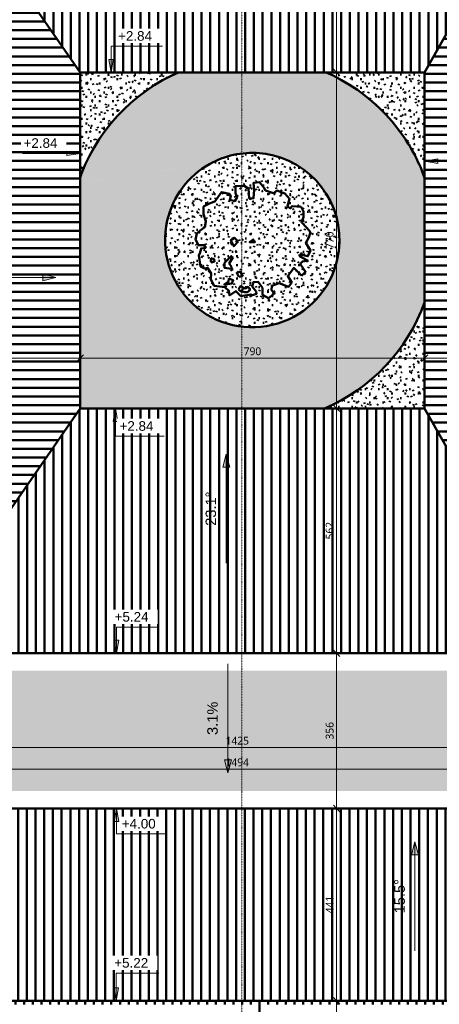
# Model space of a CAD drawing. Header units: millimetres. Extents: x -44271 to 51900, y -56710 to 25730.
# Tile 53 of 61: x 1028 to 10651, y -28939 to -6359. Entities that reach past the tile are written whole.
import ezdxf

# ---------------------------------------------------------------- set-up
doc = ezdxf.new("R2010")
doc.units = ezdxf.units.MM
doc.linetypes.add('Tiret point', pattern=[6.25, 2.5, -1.875, 0, -1.875])
for name, color, linetype, lineweight in [('A-ANNO-DIMS', 211, 'Continuous', 9), ('A-ANNO-DIMS-100', 211, 'Continuous', 9), ('A-DETL-GENF', 92, 'Continuous', 9), ('A-DETL-MBND', 5, 'Continuous', 50), ('Arbre dessus-Divers _3__dwg', 8, 'Continuous', 9), ('G-ANNO-DIMS', 111, 'Continuous', 9), ('G-ANNO-SYMB', 111, 'Continuous', 9)]:
    doc.layers.add(name, color=color, linetype=linetype, lineweight=lineweight)
doc.styles.add('Arial', font='arial.ttf', dxfattribs={"height": 240})
doc.styles.add('Arial_1', font='arial.ttf', dxfattribs={"height": 220})
doc.styles.add('Trebuchet MS', font='trebuc.ttf', dxfattribs={"height": 180})
doc.dimstyles.new('Cotes100e_Intérieur', dxfattribs={"dimscale": 304.8, "dimtxt": 185.571163, "dimasz": 0.492126, "dimexe": 0.328084, "dimexo": 0.0625, "dimgap": 0.065617, "dimtad": 1, "dimdec": 0, "dimlfac": 0.1, "dimzin": 0, "dimdsep": 46, "dimtxsty": 'Trebuchet MS', "dimblk1": 'OBLIQUE', "dimblk2": 'OBLIQUE', "dimsah": 1, "dimcen": 0.09, "dimdle": 0.328084, "dimazin": 0, "dimtfac": 1, "dimtdec": 4, "dimtix": 1, "dimtmove": 0, "dimatfit": 3, "dimfxl": 0.328084, "dimfxlon": 1, "dimtvp": 1, "dimtolj": 1, "dimtzin": 0, "dimarcsym": 2})

# ---------------------------------------------------------------- blocks, each defined once
blk = doc.blocks.new('Arbre dessus-Divers _3__dwg-7808548-02_Toit')
at = {"layer": 'A-DETL-MBND', "flags": 128}
for points in [[(15281.1, -1814.3), (15256, -1788.8), (15222.7, -1811), (15219.6, -1786.7), (15199.6, -1767.8), (15143.6, -1762), (15125.6, -1728.3), (15127.2, -1696.7), (15109.4, -1668), (15092.5, -1670.8), (15072.8, -1661.6), (15063.9, -1603.5), (15070.8, -1588.6), (15075.1, -1566.7), (15099.3, -1563.6), (15091.7, -1549.2), (15062.5, -1550), (15047.1, -1521.2), (15053.6, -1489.3), (15070.2, -1474.3), (15094, -1456.6), (15100.6, -1427.2), (15087.3, -1388.6), (15088.7, -1349.7), (15122.3, -1331.7), (15146.4, -1323.8), (15181.5, -1274.2), (15223.1, -1282.8), (15230.7, -1294.7), (15223.9, -1314.4), (15250.8, -1321), (15262.5, -1301.2), (15254.6, -1279.5), (15253.6, -1243), (15299.8, -1241.8), (15322.1, -1255.8), (15325.8, -1306.8), (15347.7, -1306.2), (15351.4, -1262.3), (15348, -1225.9), (15379.5, -1222.6), (15402.1, -1251.2), (15409.8, -1265.6), (15451.5, -1279.1), (15468.2, -1266.5), (15510, -1282.4), (15535, -1308.5), (15523.9, -1347.7), (15538.8, -1359.5), (15548.2, -1347.1), (15594.5, -1350.7), (15607.2, -1374.7), (15608, -1403.9), (15596.6, -1431), (15624.1, -1459.5), (15644.2, -1483.2), (15635.2, -1510.2), (15618.9, -1537.4), (15635.2, -1510.2)], [(15618.9, -1537.4), (15644.3, -1578.2), (15630.5, -1607.7), (15586.6, -1599.2)], [(15597.3, -1709), (15618.1, -1688.4), (15590.3, -1647.7), (15602.1, -1635.2), (15628.7, -1629.7), (15586.8, -1606.5), (15586.6, -1599.2)], [(15596.7, -1708.4), (15556.8, -1668.1), (15526.3, -1710.3), (15546.7, -1743.8), (15530.2, -1766.2), (15481.1, -1748), (15442.6, -1761.2), (15440.7, -1783.2), (15458.2, -1799.8), (15424.9, -1825), (15395.2, -1808.7), (15394.3, -1772.3), (15371.5, -1741.2), (15347.2, -1741.9), (15340.6, -1764), (15360.7, -1790.2), (15363.4, -1802.3), (15341.8, -1810.2), (15334.4, -1805.5), (15281.1, -1814.3)]]:
    blk.add_lwpolyline(points, dxfattribs=at)
for points in [[(15268.8, -1530.8), (15245.2, -1555.8), (15229.8, -1524.5), (15248.9, -1511.8)], [(15356.1, -1534.4), (15327, -1535.1), (15346, -1520), (15356.1, -1534.4), (15327, -1535.1)], [(15125.9, -1617.7), (15143, -1622.1), (15145.8, -1634.2), (15128.9, -1639.5)], [(15196.6, -1641.9), (15232.2, -1606.9), (15239.6, -1613.9), (15221, -1646.1), (15233.7, -1662.8), (15233.9, -1672.5), (15197.3, -1668.6)], [(15271.1, -1714.7), (15260.8, -1693.1), (15280.1, -1687.7), (15288.1, -1711.9)], [(15194.4, -1755.7), (15218.3, -1738), (15220.3, -1723.4), (15242.4, -1732.5), (15235.6, -1749.8)], [(15270.4, -1778), (15279.7, -1763.2), (15304.4, -1774.7), (15318.7, -1767), (15328.7, -1776.4), (15328.9, -1783.7), (15317.1, -1793.8), (15302.5, -1794.2), (15275.5, -1785.2)]]:
    blk.add_lwpolyline(points, close=True, dxfattribs=at)
blk = doc.blocks.new('DIMBLOCK7-02_Toit')
at = {"layer": 'A-ANNO-DIMS-100'}
for p, q in [((-1458, -23549), (-1458, -23449)), ((-1458, -23549), (-1383, -23474)), ((13485, -23549), (13485, -23449)), ((13485, -23549), (13560, -23474)), ((-1558, -23549), (13585, -23549)), ((-1458, -23549), (-1533, -23624)), ((-1458, -23549), (-1458, -23649)), ((13485, -23549), (13410, -23624)), ((13485, -23549), (13485, -23649))]:
    blk.add_line(p, q, dxfattribs=at)
at = {"layer": 'A-ANNO-DIMS-100', "color": 0, "insert": (5749, -23299), "char_height": 180, "width": 634.09, "attachment_point": 1, "line_spacing_factor": 1.048425, "style": 'Trebuchet MS'}
blk.add_mtext('1494', dxfattribs=at)
blk = doc.blocks.new('_Oblique')
at = {"color": 0, "linetype": 'ByBlock', "lineweight": -2}
blk.add_line((-0.5, -0.5), (0.5, 0.5), dxfattribs=at)
blk = doc.blocks.new('DIMBLOCK12-02_Toit')
at = {"layer": 'A-ANNO-DIMS-100'}
for p, q in [((8296, -20889), (8196, -20889)), ((8296, -20889), (8221, -20814)), ((8296, -24549), (8296, -20789)), ((8296, -20889), (8371, -20964)), ((8296, -20889), (8396, -20889)), ((8296, -24449), (8221, -24374)), ((8296, -24449), (8196, -24449)), ((8296, -24449), (8371, -24524)), ((8296, -24449), (8396, -24449))]:
    blk.add_line(p, q, dxfattribs=at)
at = {"layer": 'A-ANNO-DIMS-100', "color": 0, "insert": (8046, -22867), "char_height": 180, "width": 475.57, "attachment_point": 1, "rotation": 90, "line_spacing_factor": 1.048425, "style": 'Trebuchet MS'}
blk.add_mtext('356', dxfattribs=at)
blk = doc.blocks.new('DIMBLOCK14-02_Toit')
at = {"layer": 'A-ANNO-DIMS-100'}
for p, q in [((8296, -15273), (8196, -15273)), ((8296, -15273), (8221, -15198)), ((8296, -20989), (8296, -15173)), ((8296, -15273), (8371, -15348)), ((8296, -15273), (8396, -15273)), ((8296, -20889), (8196, -20889)), ((8296, -20889), (8221, -20814)), ((8296, -20889), (8371, -20964)), ((8296, -20889), (8396, -20889))]:
    blk.add_line(p, q, dxfattribs=at)
at = {"layer": 'A-ANNO-DIMS-100', "color": 0, "insert": (8046, -18279), "char_height": 180, "width": 475.57, "attachment_point": 1, "rotation": 90, "line_spacing_factor": 1.048425, "style": 'Trebuchet MS'}
blk.add_mtext('562', dxfattribs=at)
blk = doc.blocks.new('DIMBLOCK15-02_Toit')
at = {"layer": 'A-ANNO-DIMS-100'}
for p, q in [((8296, -7569), (8196, -7569)), ((8296, -7569), (8221, -7494)), ((8296, -15373), (8296, -7469)), ((8296, -7569), (8371, -7644)), ((8296, -7569), (8396, -7569)), ((8296, -15273), (8196, -15273)), ((8296, -15273), (8221, -15198)), ((8296, -15273), (8371, -15348)), ((8296, -15273), (8396, -15273))]:
    blk.add_line(p, q, dxfattribs=at)
at = {"layer": 'A-ANNO-DIMS-100', "color": 0, "insert": (8046, -11619), "char_height": 180, "width": 475.57, "attachment_point": 1, "rotation": 90, "line_spacing_factor": 1.048425, "style": 'Trebuchet MS'}
blk.add_mtext('770', dxfattribs=at)
blk = doc.blocks.new('DIMBLOCK16-02_Toit')
at = {"layer": 'A-ANNO-DIMS-100'}
for p, q in [((8296, -1955), (8196, -1955)), ((8296, -1955), (8221, -1880)), ((8296, -1855), (8296, -7669)), ((8296, -1955), (8371, -2030)), ((8296, -1955), (8396, -1955)), ((8296, -7569), (8196, -7569)), ((8296, -7569), (8221, -7494)), ((8296, -7569), (8371, -7644)), ((8296, -7569), (8396, -7569))]:
    blk.add_line(p, q, dxfattribs=at)
at = {"layer": 'A-ANNO-DIMS-100', "color": 0, "insert": (8046, -4960), "char_height": 180, "width": 475.57, "attachment_point": 1, "rotation": 90, "line_spacing_factor": 1.048425, "style": 'Trebuchet MS'}
blk.add_mtext('561', dxfattribs=at)
blk = doc.blocks.new('DIMBLOCK17-02_Toit')
at = {"layer": 'A-ANNO-DIMS-100'}
for p, q in [((-1558, -14123), (2413, -14123)), ((-1458, -14123), (-1533, -14198)), ((-1458, -14123), (-1458, -14023)), ((-1458, -14123), (-1383, -14048)), ((-1458, -14123), (-1458, -14223)), ((2413, -14123), (2338, -14198)), ((2413, -14123), (2413, -14023)), ((2413, -14123), (2488, -14048)), ((2413, -14123), (2413, -14223))]:
    blk.add_line(p, q, dxfattribs=at)
at = {"layer": 'A-ANNO-DIMS-100', "color": 0, "insert": (280, -13873), "char_height": 180, "width": 475.57, "attachment_point": 1, "line_spacing_factor": 1.048425, "style": 'Trebuchet MS'}
blk.add_mtext('387', dxfattribs=at)
blk = doc.blocks.new('DIMBLOCK18-02_Toit')
at = {"layer": 'A-ANNO-DIMS-100'}
for p, q in [((2413, -14123), (2338, -14198)), ((2413, -14123), (2413, -14023)), ((2413, -14123), (2488, -14048)), ((2413, -14123), (10314, -14123)), ((2413, -14123), (2413, -14223)), ((10314, -14123), (10239, -14198)), ((10314, -14123), (10314, -14023)), ((10314, -14123), (10389, -14048)), ((10314, -14123), (10314, -14223))]:
    blk.add_line(p, q, dxfattribs=at)
at = {"layer": 'A-ANNO-DIMS-100', "color": 0, "insert": (6165, -13873), "char_height": 180, "width": 475.57, "attachment_point": 1, "line_spacing_factor": 1.048425, "style": 'Trebuchet MS'}
blk.add_mtext('790', dxfattribs=at)
blk = doc.blocks.new('DIMBLOCK19-02_Toit')
at = {"layer": 'A-ANNO-DIMS-100'}
for p, q in [((10314, -14123), (10239, -14198)), ((10314, -14123), (10314, -14023)), ((10314, -14123), (10389, -14048)), ((10314, -14123), (13585, -14123)), ((10314, -14123), (10314, -14223)), ((13485, -14123), (13410, -14198)), ((13485, -14123), (13485, -14023)), ((13485, -14123), (13560, -14048)), ((13485, -14123), (13485, -14223))]:
    blk.add_line(p, q, dxfattribs=at)
at = {"layer": 'A-ANNO-DIMS-100', "color": 0, "insert": (11701, -13873), "char_height": 180, "width": 475.57, "attachment_point": 1, "line_spacing_factor": 1.048425, "style": 'Trebuchet MS'}
blk.add_mtext('317', dxfattribs=at)
blk = doc.blocks.new('DIMBLOCK33-02_Toit')
at = {"layer": 'A-ANNO-DIMS-100'}
for p, q in [((8296, -24449), (8221, -24374)), ((8296, -24349), (8296, -28859)), ((8296, -24449), (8196, -24449)), ((8296, -24449), (8371, -24524)), ((8296, -24449), (8396, -24449)), ((8296, -28859), (8196, -28859)), ((8296, -28859), (8221, -28784)), ((8296, -28859), (8371, -28934)), ((8296, -28859), (8396, -28859))]:
    blk.add_line(p, q, dxfattribs=at)
at = {"layer": 'A-ANNO-DIMS-100', "color": 0, "insert": (8046, -26852), "char_height": 180, "width": 475.57, "attachment_point": 1, "rotation": 90, "line_spacing_factor": 1.048425, "style": 'Trebuchet MS'}
blk.add_mtext('441', dxfattribs=at)
blk = doc.blocks.new('DIMBLOCK34-02_Toit')
at = {"layer": 'A-ANNO-DIMS-100'}
for p, q in [((8296, -28859), (8196, -28859)), ((8296, -28859), (8221, -28784)), ((8296, -28859), (8296, -33370)), ((8296, -28859), (8371, -28934)), ((8296, -28859), (8396, -28859)), ((8296, -33270), (8196, -33270)), ((8296, -33270), (8221, -33195)), ((8296, -33270), (8371, -33345)), ((8296, -33270), (8396, -33270))]:
    blk.add_line(p, q, dxfattribs=at)
at = {"layer": 'A-ANNO-DIMS-100', "color": 0, "insert": (8046, -31263), "char_height": 180, "width": 475.57, "attachment_point": 1, "rotation": 90, "line_spacing_factor": 1.048425, "style": 'Trebuchet MS'}
blk.add_mtext('441', dxfattribs=at)
blk = doc.blocks.new('DIMBLOCK36-02_Toit')
at = {"layer": 'A-ANNO-DIMS-100'}
for p, q in [((-1114, -23053), (-1114, -22953)), ((-1114, -23053), (-1039, -22978)), ((13141, -23053), (13141, -22953)), ((13141, -23053), (13216, -22978)), ((-1114, -23053), (-1189, -23128)), ((-1114, -23053), (13141, -23053)), ((-1114, -23053), (-1114, -23153)), ((13141, -23053), (13066, -23128)), ((13141, -23053), (13141, -23153))]:
    blk.add_line(p, q, dxfattribs=at)
at = {"layer": 'A-ANNO-DIMS-100', "color": 0, "insert": (5749, -22803), "char_height": 180, "width": 634.09, "attachment_point": 1, "line_spacing_factor": 1.048425, "style": 'Trebuchet MS'}
blk.add_mtext('1425', dxfattribs=at)

msp = doc.modelspace()

# ---------------------------------------------------------------- hatches: boundary and pattern name
at = {"layer": 'A-DETL-GENF'}
h = msp.add_hatch(dxfattribs=at)
h.set_pattern_fill('FP_635', color=253, style=0, pattern_type=2)
h.set_pattern_definition([(50, (0, 0), (728.737, -63.756), [76.2, -838.2]), (355, (0, 0), (-140.972, 764.228), [60.96, -670.56]), (100.451, (60.7, -5.3), (587.77, 700.467), [64.76, -712.36]), (46.184, (0, 203.2), (1084.316, -168.17), [114.3, -1257.3]), (96.636, (90.4, 189.2), (949.61, 989.71), [97.14, -1068.54]), (351.184, (0, 203.2), (949.62, 989.7), [91.44, -1005.84]), (21, (101.6, 152.4), (606.458, -409.06), [76.2, -838.2]), (326, (101.6, 152.4), (247.208, 736.753), [60.96, -670.56]), (71.451, (152.14, 118.3), (853.668, 327.685), [64.76, -712.36]), (37.5, (0, 0), (12.3547, 338.2201), [33.528, -628.904, 33.528, -647.192, -673.1]), (37.5, (0, 0), (12.3547, 338.2201), [-1343.152, 33.528, -639.572]), (7.5, (0, 0), (267.279, 400.722), [33.528, -354.584, 33.528, -613.664, -256.54]), (7.5, (0, 0), (267.279, 400.722), [-1035.304, 33.528, -223.012]), (327.5, (-226.57, 0), (542.3633, -22.9153), [33.528, -220.472, 33.528, -758.952, -1051.56]), (327.5, (-226.57, 0), (542.3633, -22.9153), [-1046.48, 33.528, -1018.032]), (317.5, (-328.17, 0), (592.517, 101.707), [33.528, -296.672, 33.528, -492.76, -746.76]), (317.5, (-328.17, 0), (592.517, 101.707), [-856.488, 33.528, -713.232])])
h.paths.add_polyline_path([(-730.2, -24048.7), (12744.7, -24048.7), (12744.7, -21288.6), (-730.2, -21288.6), (-730.2, -23218.4)])
h.paths.add_polyline_path([(17338.1, -7855.4), (17956.7, -7855.4), (17956.7, 1344), (-3939, 1344), (-3939, 476.9), (-654.7, 476.9), (-654.7, -1555.1), (13862.7, -1555.1), (13862.7, -7855.4), (15835.5, -7855.4)])
at = {"layer": 'A-DETL-MBND'}
h = msp.add_hatch(dxfattribs=at)
h.set_pattern_fill('FP_3', color=256, style=0, pattern_type=2)
h.set_pattern_definition([(180, (643.21, 0), (-2e-14, -200), [])])
h.paths.add_polyline_path([(-1457.7, -20888.6), (2413, -15273.4), (2413, -7568.8), (-1457.7, -1955.1), (-1457.7, -20642.2)])
h = msp.add_hatch(dxfattribs=at)
h.set_pattern_fill('FP_4', color=256, style=0, pattern_type=2)
h.set_pattern_definition([(90, (0, -1147.96), (-200, 1e-14), [])])
h.paths.add_polyline_path([(10313.6, -7568.8), (13484.7, -1955.1), (-1457.7, -1955.1), (2413, -7568.8), (9824.8, -7568.8)])
h = msp.add_hatch(dxfattribs=at)
h.set_pattern_fill('FP_6', color=256, style=0, pattern_type=2)
h.set_pattern_definition([(0, (3785, 0), (0, 200), [])])
h.paths.add_polyline_path([(13484.7, -20888.6), (13484.7, -1955.1), (10313.6, -7568.8), (10313.6, -15273.4), (13345.6, -20642.2)])
h = msp.add_hatch(dxfattribs=at)
h.set_pattern_fill('FP_513', color=256, style=0, pattern_type=2)
h.set_pattern_definition([(2e-05, (0.006, -0.04), (406.4, 101.60014), [33.528, -271.272, 33.528, -271.272, -1625.6]), (2e-05, (0.006, -0.04), (406.4, 101.60014), [-609.6, 33.528, -576.072, 33.528, -271.272, -711.2]), (2e-05, (0.006, -0.04), (406.4, 101.60014), [-1524, 33.528, -169.672, 33.528, -474.472]), (120, (152.41, 50.76), (-291.1882, 301.1527), [33.528, -271.272, 33.528, -271.272, -1625.598]), (120, (152.41, 50.76), (-291.1882, 301.1527), [-609.599, 33.528, -576.071, 33.528, -271.272, -711.199]), (120, (152.41, 50.76), (-291.1882, 301.1527), [-1523.998, 33.528, -169.672, 33.528, -474.471]), (240, (203.21, 253.96), (-115.2118, -402.7527), [33.528, -271.272, 33.528, -271.272, -1625.599]), (240, (203.21, 253.96), (-115.2118, -402.7527), [-609.6, 33.528, -576.072, 33.528, -271.272, -711.199]), (240, (203.21, 253.96), (-115.2118, -402.7527), [-1523.999, 33.528, -169.672, 33.528, -474.472])])
h.paths.add_polyline_path([(2413, -9980.8), (2446.2, -9888.7), (2539.2, -9669.3), (2629, -9483.8), (2736.2, -9289.1), (2853.5, -9100.5), (2980.7, -8918.2), (3117.3, -8743), (3263, -8575.2), (3417.3, -8415.3), (3579.9, -8263.9), (3750.2, -8121.2), (3927.9, -7987.7), (4112.3, -7863.9), (4303.1, -7749.9), (4499.6, -7646.2), (4667.1, -7568.8), (2413, -7568.8), (2413, -9934.5)])
h.paths.add_polyline_path([(5383.5, -9669.3), (6816.2, -9465.5), (6743.8, -9450), (6670.9, -9437.3), (6597.5, -9427.2), (6523.9, -9419.9), (6443.8, -9415.1), (6376, -9413.4), (6281.3, -9415.3), (6204.6, -9419.9), (6129.9, -9427.2), (6055.9, -9437.3), (5982.6, -9450), (5910, -9465.5), (5863, -9476.7), (5791.7, -9496.5), (5692.4, -9529.2), (5651.5, -9544), (5582.8, -9571.5), (5515.1, -9601.7), (5448.7, -9634.3)])
h.paths.add_polyline_path([(9828.6, -9037), (10313.6, -8968), (10313.6, -7568.8), (8057.7, -7568.8), (8218.3, -7642.8), (8409, -7742.8), (8594.3, -7852.4), (8773.8, -7971.4), (8946.9, -8099.5), (9113.3, -8236.2), (9272.4, -8381.3), (9423.9, -8534.3), (9567.3, -8694.9), (9713, -8877.3), (9824.8, -9031.7)])
h = msp.add_hatch(dxfattribs=at)
h.set_pattern_fill('FP_514', color=256, style=0, pattern_type=2)
h.set_pattern_definition([(2e-05, (0.006, -0.04), (203.19998, 50.80007), [16.764, -135.636, 16.764, -135.636, -812.8]), (2e-05, (0.006, -0.04), (203.19998, 50.80007), [-304.8, 16.764, -288.036, 16.764, -135.636, -355.6]), (2e-05, (0.006, -0.04), (203.19998, 50.80007), [-762, 16.764, -84.836, 16.764, -237.236]), (120, (76.206, 25.36), (-145.59409, 150.57636), [16.764, -135.636, 16.764, -135.636, -812.799]), (120, (76.206, 25.36), (-145.59409, 150.57636), [-304.8, 16.764, -288.036, 16.764, -135.636, -355.6]), (120, (76.206, 25.36), (-145.59409, 150.57636), [-761.999, 16.764, -84.836, 16.764, -237.236]), (240, (101.606, 126.96), (-57.60591, -201.37636), [16.764, -135.636, 16.764, -135.636, -812.799]), (240, (101.606, 126.96), (-57.60591, -201.37636), [-304.8, 16.764, -288.036, 16.764, -135.636, -355.6]), (240, (101.606, 126.96), (-57.60591, -201.37636), [-761.999, 16.764, -84.836, 16.764, -237.236])])
h.paths.add_polyline_path([(2413, -10091.8), (5383.5, -9669.3), (5448.7, -9634.3), (5515.1, -9601.7), (5582.8, -9571.5), (5651.5, -9544), (5721.2, -9518.9), (5791.7, -9496.5), (5863, -9476.7), (5935.1, -9459.5), (6007.7, -9445), (6080.8, -9433.3), (6154.2, -9424.2), (6228, -9417.9), (6301.9, -9414.3), (6376, -9413.4), (6450, -9415.3), (6523.9, -9419.9), (6597.5, -9427.2), (6670.9, -9437.3), (6743.8, -9450), (6819.4, -9465), (9828.6, -9037), (9702.3, -8862.6), (9567.3, -8694.9), (9423.9, -8534.3), (9272.4, -8381.3), (9113.3, -8236.2), (8946.9, -8099.5), (8773.8, -7971.4), (8594.3, -7852.4), (8409, -7742.8), (8218.3, -7642.8), (8057.7, -7568.8), (4667.1, -7568.8), (4499.6, -7646.2), (4284.5, -7761), (4112.3, -7863.9), (3927.9, -7987.7), (3750.2, -8121.2), (3579.9, -8263.9), (3417.3, -8415.3), (3263, -8575.2), (3117.3, -8743), (2980.7, -8918.2), (2853.5, -9100.5), (2736.2, -9289.1), (2629, -9483.8), (2532.2, -9683.8), (2446.2, -9888.7), (2413, -9980.8)])
h = msp.add_hatch(dxfattribs=at)
h.set_pattern_fill('FP_238', color=256, style=0, pattern_type=2)
h.set_pattern_definition([(0, (0, 0), (406.4, 101.6), [33.528, -271.272, 33.528, -271.272, -1625.6]), (0, (0, 0), (406.4, 101.6), [-609.6, 33.528, -576.072, 33.528, -271.272, -711.2]), (0, (0, 0), (406.4, 101.6), [-1524, 33.528, -169.672, 33.528, -474.472]), (120, (152.4, 50.8), (-291.1882, 301.1527), [33.528, -271.272, 33.528, -271.272, -1625.6]), (120, (152.4, 50.8), (-291.1882, 301.1527), [-609.6, 33.528, -576.072, 33.528, -271.272, -711.2]), (120, (152.4, 50.8), (-291.1882, 301.1527), [-1524, 33.528, -169.672, 33.528, -474.472]), (240, (203.2, 254), (-115.2118, -402.7527), [33.528, -271.272, 33.528, -271.272, -1625.6]), (240, (203.2, 254), (-115.2118, -402.7527), [-609.6, 33.528, -576.072, 33.528, -271.272, -711.2]), (240, (203.2, 254), (-115.2118, -402.7527), [-1524, 33.528, -169.672, 33.528, -474.472])])
h.paths.add_polyline_path([(9379.5, -15273.4), (10313.6, -15273.4), (10313.6, -12841.1), (10255.6, -12996), (10163, -13207), (10058.9, -13412.6), (9943.8, -13612.2), (9817.9, -13805.2), (9681.6, -13991), (9535.3, -14169.1), (9379.5, -14338.9), (9214.6, -14499.8), (9041.2, -14651.5), (8859.6, -14793.5), (8670.6, -14925.3), (8474.7, -15046.5), (8272.3, -15156.8), (8064.3, -15255.9), (8021.6, -15273.4), (9221.9, -15273.4)])
h.paths.add_polyline_path([(6380.6, -13413.3), (6537.4, -13405.7), (6693.2, -13385.8), (6847, -13353.8), (6997.7, -13309.8), (7144.5, -13254.1), (7286.5, -13187), (7422.9, -13109), (7552.6, -13020.6), (7684.4, -12913.5), (7789.4, -12814.6), (7895, -12698.3), (7991.1, -12574.1), (8077.1, -12442.8), (8152.6, -12305.1), (8217, -12161.9), (8270, -12014), (8311.3, -11862.5), (8340.5, -11708.5), (8357.5, -11552.6), (8362.3, -11395.9), (8354.8, -11239.2), (8335, -11083.7), (8303.1, -10930.2), (8259.3, -10779.6), (8203.9, -10632.9), (8137.1, -10491.1), (8059.4, -10354.9), (7971.2, -10225.2), (7873.2, -10102.8), (7765.9, -9988.5), (7649.9, -9882.9), (7526.1, -9786.7), (7395.1, -9700.6), (7257.7, -9624.9), (7114.9, -9560.3), (6967.4, -9507), (6816.2, -9465.5), (5383.5, -9669.3), (5254.4, -9748.3), (5131.6, -9836.9), (5015.9, -9934.5), (4907.9, -10040.6), (4808.2, -10154.5), (4717.5, -10275.7), (4636.1, -10403.4), (4564.7, -10536.8), (4503.5, -10675.3), (4453, -10818), (4413.5, -10964.2), (4384.3, -11118.5), (4367.2, -11274.6), (4362.5, -11431.5), (4370.1, -11588.4), (4389.9, -11744.2), (4422, -11897.9), (4466, -12048.6), (4521.7, -12195.5), (4588.7, -12337.5), (4666.7, -12473.8), (4755.1, -12603.6), (4853.5, -12726), (4961.1, -12840.4), (5077.4, -12945.9), (5201.6, -13042), (5332.9, -13128.1), (5470.7, -13203.5), (5613.9, -13268), (5761.7, -13321), (5913.2, -13362.2), (6067.5, -13391.5), (6223.6, -13408.5)])
h.paths.add_polyline_path([(10313.6, -9986.1), (10313.6, -8968), (9828.6, -9037), (9953.7, -9230.6), (10067.9, -9430.7), (10171, -9636.8), (10262.6, -9848.2)])
h = msp.add_hatch(dxfattribs=at)
h.set_pattern_fill('FP_507', color=256, style=0, pattern_type=2)
h.set_pattern_definition([(0, (0, 0), (203.2, 50.8), [16.764, -135.636, 16.764, -135.636, -812.8]), (0, (0, 0), (203.2, 50.8), [-304.8, 16.764, -288.036, 16.764, -135.636, -355.6]), (0, (0, 0), (203.2, 50.8), [-762, 16.764, -84.836, 16.764, -237.236]), (120, (76.2, 25.4), (-145.59409, 150.57636), [16.764, -135.636, 16.764, -135.636, -812.8]), (120, (76.2, 25.4), (-145.59409, 150.57636), [-304.8, 16.764, -288.036, 16.764, -135.636, -355.6]), (120, (76.2, 25.4), (-145.59409, 150.57636), [-762, 16.764, -84.836, 16.764, -237.236]), (240, (101.6, 127), (-57.60591, -201.37636), [16.764, -135.636, 16.764, -135.636, -812.8]), (240, (101.6, 127), (-57.60591, -201.37636), [-304.8, 16.764, -288.036, 16.764, -135.636, -355.6]), (240, (101.6, 127), (-57.60591, -201.37636), [-762, 16.764, -84.836, 16.764, -237.236])])
h.paths.add_polyline_path([(7292.1, -15273.4), (8021.6, -15273.4), (8064.3, -15255.9), (8272.3, -15156.8), (8474.7, -15046.5), (8670.6, -14925.3), (8859.6, -14793.5), (9041.2, -14651.5), (9214.6, -14499.8), (9379.5, -14338.9), (9535.3, -14169.1), (9681.6, -13991), (9824.8, -13794.7), (9943.8, -13612.2), (10058.9, -13412.6), (10163, -13207), (10255.6, -12996), (10313.6, -12841.1), (10313.6, -9986.1), (10262.6, -9848.2), (10171, -9636.8), (10067.9, -9430.7), (9953.7, -9230.6), (9828.6, -9037), (6816.2, -9465.5), (6967.4, -9507), (7114.9, -9560.3), (7257.7, -9624.9), (7395.1, -9700.6), (7526.1, -9786.7), (7649.9, -9882.9), (7765.9, -9988.5), (7873.2, -10102.8), (7971.2, -10225.2), (8059.4, -10354.9), (8137.1, -10491.1), (8203.9, -10632.9), (8259.3, -10779.6), (8303.1, -10930.2), (8335, -11083.7), (8354.8, -11239.2), (8362.3, -11395.9), (8357.5, -11552.6), (8340.5, -11708.5), (8311.3, -11862.5), (8270, -12014), (8217, -12161.9), (8152.6, -12305.1), (8077.1, -12442.8), (7991.1, -12574.1), (7895, -12698.3), (7789.4, -12814.6), (7675.1, -12922.3), (7552.6, -13020.6), (7422.9, -13109), (7286.5, -13187), (7144.5, -13254.1), (6997.7, -13309.8), (6847, -13353.8), (6693.2, -13385.8), (6537.4, -13405.7), (6380.6, -13413.3), (6223.6, -13408.5), (6067.5, -13391.5), (5913.2, -13362.2), (5761.7, -13321), (5613.9, -13268), (5470.7, -13203.5), (5332.9, -13128.1), (5201.6, -13042), (5077.4, -12945.9), (4961.1, -12840.4), (4853.5, -12726), (4755.1, -12603.6), (4666.7, -12473.8), (4588.7, -12337.5), (4521.7, -12195.5), (4466, -12048.6), (4422, -11897.9), (4389.9, -11744.2), (4370.1, -11588.4), (4362.5, -11431.5), (4367.2, -11274.6), (4384.3, -11118.5), (4413.5, -10964.2), (4453, -10818), (4503.5, -10675.3), (4564.7, -10536.8), (4636.1, -10403.4), (4717.5, -10275.7), (4808.2, -10154.5), (4907.9, -10040.6), (5015.9, -9934.5), (5131.6, -9836.9), (5254.4, -9748.3), (5383.5, -9669.3), (2413, -10092.7), (2413, -15273.4), (7277.4, -15273.4)])
h = msp.add_hatch(dxfattribs=at)
h.set_pattern_fill('FP_5', color=256, style=0, pattern_type=2)
h.set_pattern_definition([(270, (0, -2380.88), (200, 1e-14), [])])
h.paths.add_polyline_path([(9824.8, -20888.6), (13484.7, -20888.6), (10313.6, -15273.4), (2413, -15273.4), (-1457.7, -20888.6), (6819.4, -20888.6)])
h = msp.add_hatch(dxfattribs=at)
h.set_pattern_fill('FP_10', color=256, style=0, pattern_type=2)
h.set_pattern_definition([(270, (-8609.45, -33842.87), (200, 1e-14), [])])
h.paths.add_polyline_path([(21467.7, -28859.1), (21467.7, -24448.7), (-4722, -24448.7), (-4722, -28859.1), (18840.8, -28859.1)])
h = msp.add_hatch(dxfattribs=at)
h.set_pattern_fill('FP_515', color=256, style=0, pattern_type=2)
h.set_pattern_definition([(90, (25929.11, -23875.43), (-200, 1e-14), [])])
h.paths.add_polyline_path([(19448, -33269.6), (21467.7, -33269.6), (21467.7, -28859.1), (-4722, -28859.1), (-4722, -33269.6), (18840.8, -33269.6)])
h.paths.add_polyline_path([(-3699.3, -32341.8), (-4552, -32341.8), (-4552, -31244.2), (-2752, -31244.2), (-2752, -32341.8), (-2947.9, -32341.8)])
h.paths.add_polyline_path([(-2196.6, -32341.8), (-2702, -32341.8), (-2702, -31244.2), (-902, -31244.2), (-902, -32341.8), (-1445.3, -32341.8)])
h.paths.add_polyline_path([(2747.9, -32341.8), (998, -32341.8), (998, -31244.2), (2798, -31244.2), (2798, -32341.8)])
h.paths.add_polyline_path([(8398, -32341.8), (8398, -31244.2), (10198, -31244.2), (10198, -32341.8), (9824.8, -32341.8)])
h.paths.add_polyline_path([(-852, -32341.8), (-852, -31244.2), (948, -31244.2), (948, -32341.8), (-693.9, -32341.8)])
h.paths.add_polyline_path([(8257.2, -32341.8), (6548, -32341.8), (6548, -31244.2), (8348, -31244.2), (8348, -32341.8), (8322.1, -32341.8)])
h.paths.add_polyline_path([(21298, -32341.8), (19498, -32341.8), (19498, -31244.2), (21298, -31244.2), (21298, -31254.8)])
h.paths.add_polyline_path([(5316.8, -32341.8), (4698, -32341.8), (4698, -31244.2), (6498, -31244.2), (6498, -32341.8)])
h.paths.add_polyline_path([(11327.4, -32341.8), (10248, -32341.8), (10248, -31244.2), (12048, -31244.2), (12048, -32341.8)])
h.paths.add_polyline_path([(2848, -32341.8), (2848, -31244.2), (4648, -31244.2), (4648, -32341.8), (3814.1, -32341.8)])
h.paths.add_polyline_path([(19448, -32341.8), (17648, -32341.8), (17648, -31244.2), (19448, -31244.2), (19448, -31254.8)])
h.paths.add_polyline_path([(12098, -32341.8), (12098, -31244.2), (13898, -31244.2), (13898, -32341.8), (12830.1, -32341.8)])
h.paths.add_polyline_path([(13948, -32341.8), (13948, -31244.2), (15748, -31244.2), (15748, -32341.8), (14332.8, -32341.8)])
h.paths.add_polyline_path([(17598, -32341.8), (15798, -32341.8), (15798, -31244.2), (17598, -31244.2), (17598, -31254.8)])
h.paths.add_polyline_path([(13898, -31191.8), (12098, -31191.8), (12098, -30094.2), (13898, -30094.2), (13898, -30947.1)])
h.paths.add_polyline_path([(19498, -31191.8), (19498, -30094.2), (21298, -30094.2), (21298, -31191.8), (20625, -31191.8)])
h.paths.add_polyline_path([(19448, -31191.8), (17648, -31191.8), (17648, -30094.2), (19448, -30094.2), (19448, -30947.1)])
h.paths.add_polyline_path([(15798, -31191.8), (15798, -30094.2), (17598, -30094.2), (17598, -31191.8), (15835.5, -31191.8)])
h.paths.add_polyline_path([(15748, -31191.8), (13948, -31191.8), (13948, -30094.2), (15748, -30094.2), (15748, -30947.1)])
h.paths.add_polyline_path([(5316.8, -31191.8), (4698, -31191.8), (4698, -30094.2), (6498, -30094.2), (6498, -31191.8)])
h.paths.add_polyline_path([(3814.1, -31191.8), (2848, -31191.8), (2848, -30094.2), (4648, -30094.2), (4648, -31191.8)])
h.paths.add_polyline_path([(-4552, -31191.8), (-4552, -30094.2), (-2752, -30094.2), (-2752, -31191.8), (-3699.3, -31191.8)])
h.paths.add_polyline_path([(6819.4, -31191.8), (6548, -31191.8), (6548, -30094.2), (8348, -30094.2), (8348, -31191.8), (8322.1, -31191.8)])
h.paths.add_polyline_path([(281.3, -31191.8), (-852, -31191.8), (-852, -30094.2), (948, -30094.2), (948, -31191.8), (808.7, -31191.8)])
h.paths.add_polyline_path([(11327.4, -31191.8), (10248, -31191.8), (10248, -30094.2), (12048, -30094.2), (12048, -31191.8)])
h.paths.add_polyline_path([(8398, -31191.8), (8398, -30094.2), (10198, -30094.2), (10198, -31191.8), (9824.8, -31191.8)])
h.paths.add_polyline_path([(2311.4, -31191.8), (998, -31191.8), (998, -30094.2), (2798, -30094.2), (2798, -31191.8)])
h.paths.add_polyline_path([(-2196.6, -31191.8), (-2702, -31191.8), (-2702, -30094.2), (-902, -30094.2), (-902, -31191.8)])
h.paths.add_polyline_path([(8348, -30041.8), (6548, -30041.8), (6548, -28944.2), (8348, -28944.2), (8348, -28954.8)])
h.paths.add_polyline_path([(4648, -30041.8), (2848, -30041.8), (2848, -28944.2), (4648, -28944.2), (4648, -28954.8)])
h.paths.add_polyline_path([(16981.6, -30041.8), (15798, -30041.8), (15798, -28944.2), (17598, -28944.2), (17598, -30041.8)])
h.paths.add_polyline_path([(4698, -30041.8), (4698, -28944.2), (6498, -28944.2), (6498, -30041.8)])
h.paths.add_polyline_path([(18840.8, -30041.8), (17648, -30041.8), (17648, -28944.2), (19448, -28944.2), (19448, -30041.8)])
h.paths.add_polyline_path([(808.7, -30041.8), (-852, -30041.8), (-852, -28944.2), (948, -28944.2), (948, -30041.8)])
h.paths.add_polyline_path([(12048, -30041.8), (10248, -30041.8), (10248, -28944.2), (12048, -28944.2), (12048, -28954.8)])
h.paths.add_polyline_path([(14332.8, -30041.8), (13948, -30041.8), (13948, -28944.2), (15748, -28944.2), (15748, -30041.8)])
h.paths.add_polyline_path([(19498, -30041.8), (19498, -28944.2), (21298, -28944.2), (21298, -30041.8), (21040.4, -30041.8)])
h.paths.add_polyline_path([(9824.8, -30041.8), (8398, -30041.8), (8398, -28944.2), (10198, -28944.2), (10198, -30041.8)])
h.paths.add_polyline_path([(12098, -30041.8), (12098, -28944.2), (13898, -28944.2), (13898, -30041.8), (12830.1, -30041.8)])
h.paths.add_polyline_path([(-4552, -30041.8), (-4552, -28944.2), (-2752, -28944.2), (-2752, -30041.8)])
h.paths.add_polyline_path([(-2702, -30041.8), (-2702, -28944.2), (-902, -28944.2), (-902, -30041.8), (-2196.6, -30041.8)])
h.paths.add_polyline_path([(998, -30041.8), (998, -28944.2), (2798, -28944.2), (2798, -30041.8)])
at = {"layer": 'G-ANNO-DIMS'}
for points in [[(3122.5, -7568.8), (3175.4, -7268.8), (3069.6, -7268.8)], [(2413, -9424.3), (2113, -9371.4), (2113, -9477.2)], [(10313.6, -9603.3), (10613.6, -9656.2), (10613.6, -9550.4)], [(1860.9, -12269.5), (1560.9, -12189.1), (1560.9, -12349.9)], [(3224, -15273.4), (3171.1, -15573.4), (3276.9, -15573.4)], [(5763.4, -16324.2), (5683, -16624.2), (5843.8, -16624.2)], [(3246.5, -20888.6), (3299.4, -20588.6), (3193.6, -20588.6)], [(5802.5, -23632), (5882.9, -23332), (5722.1, -23332)], [(3248.7, -24448.7), (3195.8, -24748.7), (3301.6, -24748.7)], [(10092.8, -25210.6), (10012.4, -25510.6), (10173.1, -25510.6)], [(3240.5, -28859.1), (3293.4, -28559.1), (3187.6, -28559.1)]]:
    msp.add_hatch(color=256, dxfattribs=at).paths.add_polyline_path(points)

# ---------------------------------------------------------------- linework, layer by layer
at = {"layer": 'A-DETL-MBND'}
for p, q in [((2413, -7568.8), (-1457.7, -1955.1)), ((10313.6, -7568.8), (13484.7, -1955.1)), ((2413, -15273.4), (2413, -7568.8)), ((10313.6, -7568.8), (2413, -7568.8)), ((10313.6, -15273.4), (10313.6, -7568.8)), ((-1457.7, -20888.6), (2413, -15273.4)), ((2413, -15273.4), (10313.6, -15273.4)), ((13484.7, -20888.6), (10313.6, -15273.4)), ((13484.7, -20888.6), (-1457.7, -20888.6)), ((21467.7, -24448.7), (-1054.7, -24448.7)), ((21467.7, -28859.1), (-4722, -28859.1)), ((-4722, -28859.1), (21467.7, -28859.1))]:
    msp.add_line(p, q, dxfattribs=at)
at = {"layer": 'A-DETL-MBND', "flags": 128}
for points in [[(2411.7, -9980.3), (2446.2, -9888.7), (2532.2, -9683.8), (2629, -9483.8), (2736.2, -9289.1), (2853.5, -9100.5), (2980.7, -8918.2), (3117.3, -8743), (3263, -8575.2), (3417.3, -8415.3), (3579.9, -8263.9), (3750.2, -8121.2), (3927.9, -7987.7), (4112.3, -7863.9), (4303.1, -7749.9), (4499.6, -7646.2), (4666.8, -7568)], [(4666.8, -7568), (4499.6, -7646.2), (4303.1, -7749.9), (4112.3, -7863.9), (3927.9, -7987.7), (3750.2, -8121.2), (3579.9, -8263.9), (3417.3, -8415.3), (3263, -8575.2), (3117.3, -8743), (2980.7, -8918.2), (2853.5, -9100.5), (2736.2, -9289.1), (2629, -9483.8), (2532.2, -9683.8), (2446.2, -9888.7), (2411.7, -9980.3)], [(8058, -7568), (8218.3, -7642.8), (8409, -7742.8), (8594.3, -7852.4), (8773.8, -7971.4), (8946.9, -8099.5), (9113.3, -8236.2), (9272.4, -8381.3), (9423.9, -8534.3), (9567.3, -8694.9), (9702.3, -8862.6), (9828.6, -9037)], [(9828.6, -9037), (9702.3, -8862.6), (9567.3, -8694.9), (9423.9, -8534.3), (9272.4, -8381.3), (9113.3, -8236.2), (8946.9, -8099.5), (8773.8, -7971.4), (8594.3, -7852.4), (8409, -7742.8), (8218.3, -7642.8), (8058, -7568)], [(6816.2, -9465.5), (6743.8, -9450), (6670.9, -9437.3), (6597.5, -9427.2), (6523.9, -9419.9), (6450, -9415.3), (6376, -9413.4), (6301.9, -9414.3), (6228, -9417.9), (6154.2, -9424.2), (6080.8, -9433.3), (6007.7, -9445), (5935.1, -9459.5), (5863, -9476.7), (5791.7, -9496.5), (5721.2, -9518.9), (5651.5, -9544), (5582.8, -9571.5), (5515.1, -9601.7), (5448.7, -9634.3), (5383.5, -9669.3)], [(5383.5, -9669.3), (5448.7, -9634.3), (5515.1, -9601.7), (5582.8, -9571.5), (5651.5, -9544), (5721.2, -9518.9), (5791.7, -9496.5), (5863, -9476.7), (5935.1, -9459.5), (6007.7, -9445), (6080.8, -9433.3), (6154.2, -9424.2), (6228, -9417.9), (6301.9, -9414.3), (6376, -9413.4), (6450, -9415.3), (6523.9, -9419.9), (6597.5, -9427.2), (6670.9, -9437.3), (6743.8, -9450), (6816.2, -9465.5)]]:
    msp.add_lwpolyline(points, dxfattribs=at)
at = {"layer": 'A-DETL-MBND'}
for radius, start, end in [(4202.6, 19.8605, 34.43313), (4202.6, 19.8605, 34.43313), (2000, 347.02114, 76.88526), (2000, 347.02114, 76.88526), (2000, 119.30549, 167.02114), (2000, 119.30549, 167.02114), (2000, 167.02114, 347.02114), (2000, 167.02114, 347.02114), (4202.6, 293.25968, 340.13267), (4202.6, 293.25968, 340.13267)]:
    msp.add_arc((6362.4, -11413.3), radius, start, end, dxfattribs=at)
at = {"layer": 'G-ANNO-DIMS'}
for p, q in [((3122.5, -6967.8), (4306.8, -6967.8)), ((3122.5, -7568.8), (3122.5, -6967.8)), ((3175.4, -7268.8), (3069.6, -7268.8)), ((3069.6, -7268.8), (3122.5, -7568.8)), ((3122.5, -7568.8), (3175.4, -7268.8)), ((1094.8, -9424.3), (2139.1, -9424.3)), ((2413, -9424.3), (1094.8, -9424.3)), ((2413, -9424.3), (2113, -9371.4)), ((2113, -9371.4), (2113, -9477.2)), ((2113, -9477.2), (2413, -9424.3)), ((10613.6, -9550.4), (10313.6, -9603.3)), ((10313.6, -9603.3), (10613.6, -9656.2)), ((10313.6, -9603.3), (11149.3, -9603.3)), ((11149.3, -9603.3), (10433.2, -9603.3)), ((10613.6, -9656.2), (10613.6, -9550.4)), ((1860.9, -12269.5), (1560.9, -12189.1)), ((1560.9, -12189.1), (1560.9, -12349.9)), ((-639.1, -12269.5), (1860.9, -12269.5)), ((1560.9, -12349.9), (1860.9, -12269.5)), ((3224, -15273.4), (3171.1, -15573.4)), ((3276.9, -15573.4), (3224, -15273.4)), ((3224, -15273.4), (3224, -15912.7)), ((3171.1, -15573.4), (3276.9, -15573.4)), ((3224, -15912.7), (4340.7, -15912.7)), ((5763.4, -16324.2), (5683, -16624.2)), ((5843.8, -16624.2), (5763.4, -16324.2)), ((5763.4, -18824.2), (5763.4, -16324.2)), ((5683, -16624.2), (5843.8, -16624.2)), ((3246.5, -20289.3), (4227.9, -20289.3)), ((3246.5, -20888.6), (3246.5, -20289.3)), ((3299.4, -20588.6), (3193.6, -20588.6)), ((3193.6, -20588.6), (3246.5, -20888.6)), ((3246.5, -20888.6), (3299.4, -20588.6)), ((5802.5, -21132), (5802.5, -23632)), ((5882.9, -23332), (5722.1, -23332)), ((5722.1, -23332), (5802.5, -23632)), ((5802.5, -23632), (5882.9, -23332)), ((3248.7, -24448.7), (3195.8, -24748.7)), ((3301.6, -24748.7), (3248.7, -24448.7)), ((3248.7, -24448.7), (3248.7, -25033.5)), ((3195.8, -24748.7), (3301.6, -24748.7)), ((3248.7, -25033.5), (4391.6, -25033.5)), ((10092.8, -25210.6), (10012.4, -25510.6)), ((10173.1, -25510.6), (10092.8, -25210.6)), ((10092.8, -27710.6), (10092.8, -25210.6)), ((10012.4, -25510.6), (10173.1, -25510.6)), ((3240.5, -28224.1), (4219.5, -28224.1)), ((3240.5, -28859.1), (3240.5, -28224.1)), ((3293.4, -28559.1), (3187.6, -28559.1)), ((3187.6, -28559.1), (3240.5, -28859.1)), ((3240.5, -28859.1), (3293.4, -28559.1))]:
    msp.add_line(p, q, dxfattribs=at)
at = {"layer": 'G-ANNO-SYMB', "linetype": 'Tiret point'}
msp.add_line((6120.4, 15025.9), (6120.4, -35424), dxfattribs=at)

# ---------------------------------------------------------------- block references
at = {"layer": 'Arbre dessus-Divers _3__dwg', "color": 7, "lineweight": 80, "xscale": 4.414460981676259, "yscale": 4.414460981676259, "zscale": 4.414460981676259}
msp.add_blockref('Arbre dessus-Divers _3__dwg-7808548-02_Toit', (-61361.6, -4687.4), dxfattribs=at)

# ---------------------------------------------------------------- texts
at = {"layer": 'G-ANNO-DIMS', "char_height": 240, "attachment_point": 1, "rotation": 90, "line_spacing_factor": 0.941778, "style": 'Arial'}
for s, insert, width in [('23.1°', (5290.5, -17966), 940.257), ('3.1%', (5329.6, -22762.8), 913.812), ('15.5°', (9619.9, -26852.3), 940.257)]:
    msp.add_mtext(s, dxfattribs=dict(at, insert=insert, width=width))

# ---------------------------------------------------------------- dimensions: what is measured, and where the dimension line sits
at = {"layer": 'A-ANNO-DIMS'}
for base, p1, p2, override, picture, middle in [((8296, -7568.8), (8396, -1955.1), (8396, -7568.8), {"dimpost": '<>', "dimfxl": 5613.628599}, 'DIMBLOCK16-02_Toit', (8184.1, -4762)), ((8296, -7568.8), (8196, -15273.4), (8196, -7568.8), {"dimpost": '<>', "dimfxl": 7704.640564}, 'DIMBLOCK15-02_Toit', (8184.4, -11421.1)), ((8296, -15273.4), (8196, -20888.6), (8196, -15273.4), {"dimpost": '<>', "dimfxl": 5615.173689}, 'DIMBLOCK14-02_Toit', (8184.1, -18081)), ((8296, -20888.6), (8196, -24448.7), (8196, -20888.6), {"dimpost": '<>', "dimfxl": 3560.084214}, 'DIMBLOCK12-02_Toit', (8184.1, -22668.6)), ((8296, -28859.1), (8396, -24448.7), (8396, -28859.1), {"dimpost": '<>', "dimfxl": 4410.478453}, 'DIMBLOCK33-02_Toit', (8186, -26653.9)), ((8296, -33269.6), (8396, -28859.1), (8396, -33269.6), {"dimpost": '<>', "dimfxl": 4410.478453}, 'DIMBLOCK34-02_Toit', (8186, -31064.4))]:
    dim = msp.add_linear_dim(base=base, p1=p1, p2=p2, angle=90, dimstyle='Cotes100e_Intérieur', override=override, dxfattribs=at)
    dim.commit()
    dim.dimension.update_dxf_attribs({"geometry": picture, "text_midpoint": middle})
for base, p1, p2, override, picture, middle in [((2413, -14123.2), (-1457.7, -14023.2), (2413, -14023.2), {"dimpost": '<>', "dimfxl": 3870.710529}, 'DIMBLOCK17-02_Toit', (477.7, -14011.6)), ((10313.6, -14123.2), (2413, -14023.2), (10313.6, -14023.2), {"dimpost": '<>', "dimfxl": 7900.584208}, 'DIMBLOCK18-02_Toit', (6363.3, -14011.3)), ((13484.7, -14123.2), (10313.6, -14023.2), (13484.7, -14023.2), {"dimpost": '<>', "dimfxl": 3171.1}, 'DIMBLOCK19-02_Toit', (11899.2, -14011.6)), ((13140.7, -23053.3), (-1113.7, -22953.3), (13140.7, -22953.3), {"dimpost": '<>', "dimfxl": 14254.394738}, 'DIMBLOCK36-02_Toit', (6013.5, -22941.8)), ((13484.7, -23548.9), (-1457.7, -23448.9), (13484.7, -23448.9), {"dimpost": '<>', "dimfxl": 14942.394738}, 'DIMBLOCK7-02_Toit', (6013.5, -23437))]:
    dim = msp.add_linear_dim(base=base, p1=p1, p2=p2, dimstyle='Cotes100e_Intérieur', override=override, dxfattribs=at)
    dim.commit()
    dim.dimension.update_dxf_attribs({"geometry": picture, "text_midpoint": middle})

# ---------------------------------------------------------------- next in the draw order: texts
at = {"layer": 'G-ANNO-DIMS', "char_height": 220, "width": 929.214, "attachment_point": 1, "line_spacing_factor": 0.941778, "style": 'Arial_1', "bg_fill": 3, "box_fill_scale": 1.25, "bg_fill_color": 256, "bg_fill_true_color": 13158600, "bg_fill_transparency": 0}
for s, insert in [('+2.84', (3284.7, -6621.9)), ('+2.84', (1116.9, -9078.3)), ('+2.84', (3318.5, -15566.8)), ('+5.24', (3205.7, -19943.3)), ('+4.00', (3369.4, -24687.5)), ('+5.22', (3197.4, -27878.1))]:
    msp.add_mtext(s, dxfattribs=dict(at, insert=insert))

doc.saveas('drawing.dxf')
